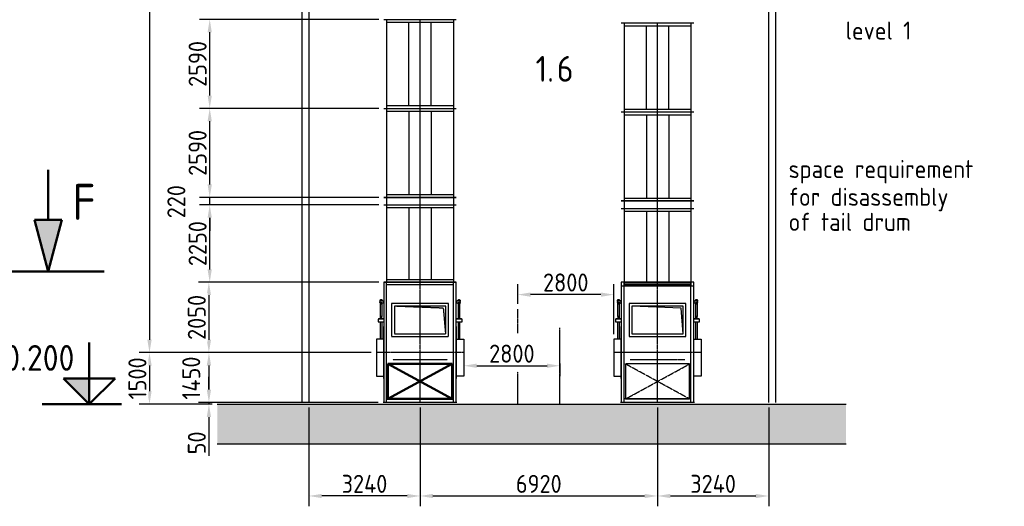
# Model space of a CAD drawing. Header units: millimetres. Extents: x -34725 to 178350, y -13707 to 126150.
# Tile 211 of 256: x 31008 to 59704, y 23138 to 37303. Entities that reach past the tile are written whole.
import ezdxf
from ezdxf.enums import TextEntityAlignment as Align

# ---------------------------------------------------------------- set-up
doc = ezdxf.new("R2010")
doc.units = ezdxf.units.MM
for name, pattern in [('AM_ISO02W050', [7.5, 6, -1.5]), ('AM_ISO02W050x2', [3.75, 3, -0.75]), ('AM_ISO08W050', [18, 12, -1.5, 3, -1.5]), ('AM_ISO08W050x2', [9, 6, -0.75, 1.5, -0.75]), ('GEN7', [13.75, 10, -1.25, 1.25, -1.25])]:
    doc.linetypes.add(name, pattern=pattern)
doc.layers.get('0').update_dxf_attribs({"linetype": 'CONTINUOUS'})
doc.layers.get('Defpoints').update_dxf_attribs({"linetype": 'CONTINUOUS'})
doc.layers.add('7', color=4, linetype='GEN7')
for name, color, linetype, lineweight in [('AM_0', 7, 'CONTINUOUS', 50), ('AM_2', 5, 'CONTINUOUS', 50), ('AM_3', 6, 'AM_ISO02W050', 25), ('AM_4', 3, 'CONTINUOUS', 25), ('AM_5', 3, 'CONTINUOUS', 25), ('AM_6', 2, 'CONTINUOUS', 35), ('AM_7', 4, 'AM_ISO08W050', 25)]:
    doc.layers.add(name, color=color, linetype=linetype, lineweight=lineweight)
doc.styles.get("Standard").update_dxf_attribs({"font": 'isocp.shx'})
doc.dimstyles.new('AM_ISO', dxfattribs={"dimtxt": 3.5, "dimasz": 2.5, "dimexe": 2, "dimexo": 1, "dimgap": 0.6, "dimtad": 1, "dimdsep": 46, "dimtxsty": 'Standard', "dimcen": 0, "dimclrd": 256, "dimclre": 256, "dimclrt": 2, "dimadec": 0, "dimazin": 2, "dimtp": 0.1, "dimtm": 0.1, "dimtfac": 0.71, "dimtmove": 0, "dimatfit": 3, "dimfxl": 1, "dimtfill": 1, "dimtfillclr": 256, "dimlwd": -1, "dimlwe": -1, "dimarcsym": 0})

# ---------------------------------------------------------------- blocks, each defined once
blk = doc.blocks.new('FUNV001')
at = {"color": 0}
blk.add_point((0, 0), dxfattribs=at)
blk = doc.blocks.new('Fuss_2')
for p, q in [((-1055, 0), (-1055, 3500)), ((-1055, 3500), (1055, 3500)), ((-1055, 3500), (1055, 3500)), ((-975, 0), (-975, 3500)), ((975, 0), (975, 3500)), ((1055, 3500), (1055, 0)), ((-975, 3420), (975, 3420)), ((-1170, 2947), (-1055, 2947)), ((-1170, 2897), (-1170, 2947)), ((-1055, 2897), (-1170, 2897)), ((-1103, 2975), (-1167, 2975)), ((-1167, 2975), (-1167, 2947)), ((-1167, 2947), (-1103, 2947)), ((-1167, 2897), (-1103, 2897)), ((-1167, 2869), (-1167, 2897)), ((-1117, 3000), (-1153, 3000)), ((-1153, 3000), (-1153, 2975)), ((-1151, 2947), (-1151, 2975)), ((-1151, 2897), (-1151, 2869)), ((-1119, 2947), (-1119, 2975)), ((-1119, 2897), (-1119, 2869)), ((-1117, 2975), (-1117, 3000)), ((-1103, 2947), (-1103, 2975)), ((-1103, 2897), (-1103, 2869)), ((-1055, 2947), (-1055, 2897)), ((-830, 2880), (830, 2880)), ((-830, 1920), (-830, 2880)), ((830, 2880), (830, 1920)), ((1055, 2947), (1170, 2947)), ((1055, 2897), (1055, 2947)), ((1170, 2897), (1055, 2897)), ((1167, 2975), (1103, 2975)), ((1103, 2975), (1103, 2947)), ((1103, 2947), (1167, 2947)), ((1103, 2897), (1167, 2897)), ((1103, 2869), (1103, 2897)), ((1153, 3000), (1117, 3000)), ((1117, 3000), (1117, 2975)), ((1119, 2947), (1119, 2975)), ((1119, 2897), (1119, 2869)), ((1151, 2947), (1151, 2975)), ((1151, 2897), (1151, 2869)), ((1153, 2975), (1153, 3000)), ((1167, 2947), (1167, 2975)), ((1167, 2897), (1167, 2869)), ((1170, 2947), (1170, 2897)), ((-1103, 2869), (-1167, 2869)), ((-1153, 2869), (-1153, 2505)), ((-1117, 2505), (-1117, 2869)), ((-750, 2800), (750, 2800)), ((-750, 2000), (-750, 2800)), ((750, 2800), (750, 2000)), ((1167, 2869), (1103, 2869)), ((1117, 2869), (1117, 2505)), ((1153, 2505), (1153, 2869)), ((-1225, 2420), (-1055, 2420)), ((-1225, 2350), (-1225, 2420)), ((-1055, 2350), (-1225, 2350)), ((-1210, 2430), (-1060, 2430)), ((-1210, 2420), (-1210, 2430)), ((-1160, 2505), (-1109, 2505)), ((-1160, 2430), (-1160, 2505)), ((-1153, 2350), (-1153, 1840)), ((-1117, 1840), (-1117, 2350)), ((-1109, 2505), (-1109, 2430)), ((-1060, 2430), (-1060, 2420)), ((1055, 2420), (1225, 2420)), ((1225, 2350), (1055, 2350)), ((1060, 2430), (1210, 2430)), ((1060, 2420), (1060, 2430)), ((1110, 2505), (1161, 2505)), ((1110, 2430), (1110, 2505)), ((1117, 2350), (1117, 1840)), ((1153, 1840), (1153, 2350)), ((1161, 2505), (1161, 2430)), ((1210, 2430), (1210, 2420)), ((1225, 2420), (1225, 2350)), ((-1061, 2210), (-1055, 2210)), ((-1061, 700), (-1061, 2210)), ((1061, 2210), (1055, 2210)), ((1061, 700), (1061, 2210)), ((-1061, 1840), (-1275, 1840)), ((-1275, 1840), (-1275, 760)), ((830, 1920), (-830, 1920)), ((750, 2000), (-750, 2000)), ((1061, 1840), (1275, 1840)), ((1275, 1840), (1275, 760)), ((-1275, 760), (-1061, 760)), ((-1055, 700), (-1061, 700)), ((1055, 700), (1061, 700)), ((1275, 760), (1061, 760)), ((-1075, 0), (1075, 0)), ((-1075, 0), (1075, 0)), ((-975, 100), (975, 100))]:
    blk.add_line(p, q)
at = {"layer": 'AM_3', "linetype": 'AM_ISO02W050x2'}
for p, q in [((-935, 100), (-935, 1120)), ((-935, 100), (935, 1120)), ((935, 100), (-935, 1120)), ((-935, 1120), (935, 1120)), ((935, 1120), (935, 100)), ((935, 100), (-935, 100))]:
    blk.add_line(p, q, dxfattribs=at)
at = {"layer": 'AM_4'}
for p, q in [((-750, 2000), (-685, 2744)), ((-685, 2744), (750, 2800))]:
    blk.add_line(p, q, dxfattribs=at)
at = {"layer": 'AM_7', "linetype": 'AM_ISO08W050x2'}
for p, q in [((0, 0), (0, 3500)), ((-1275, 1450), (1275, 1450)), ((798, 1250), (-798, 1250))]:
    blk.add_line(p, q, dxfattribs=at)
at = {"layer": '7', "rotation": 180}
blk.add_blockref('FUNV001', (-1170, 2922), dxfattribs=at)
at = {"layer": '7'}
blk.add_blockref('FUNV001', (1170, 2922), dxfattribs=at)
blk = doc.blocks.new('Fuss_3')
for p, q in [((-1055, 3500), (1055, 3500)), ((-1055, 3500), (1055, 3500)), ((-1055, 0), (-1055, 3500)), ((-975, 0), (-975, 3500)), ((975, 0), (975, 3500)), ((1055, 3500), (1055, 0)), ((-975, 3420), (975, 3420)), ((-1170, 2897), (-1170, 2947)), ((-1170, 2947), (-1055, 2947)), ((-1055, 2897), (-1170, 2897)), ((-1167, 2975), (-1167, 2947)), ((-1103, 2975), (-1167, 2975)), ((-1167, 2947), (-1103, 2947)), ((-1167, 2869), (-1167, 2897)), ((-1167, 2897), (-1103, 2897)), ((-1153, 3000), (-1153, 2975)), ((-1117, 3000), (-1153, 3000)), ((-1151, 2947), (-1151, 2975)), ((-1151, 2897), (-1151, 2869)), ((-1119, 2947), (-1119, 2975)), ((-1119, 2897), (-1119, 2869)), ((-1117, 2975), (-1117, 3000)), ((-1103, 2947), (-1103, 2975)), ((-1103, 2897), (-1103, 2869)), ((-1055, 2947), (-1055, 2897)), ((1055, 2897), (1055, 2947)), ((1055, 2947), (1170, 2947)), ((1170, 2897), (1055, 2897)), ((1103, 2975), (1103, 2947)), ((1167, 2975), (1103, 2975)), ((1103, 2947), (1167, 2947)), ((1103, 2869), (1103, 2897)), ((1103, 2897), (1167, 2897)), ((1117, 3000), (1117, 2975)), ((1153, 3000), (1117, 3000)), ((1119, 2947), (1119, 2975)), ((1119, 2897), (1119, 2869)), ((1151, 2947), (1151, 2975)), ((1151, 2897), (1151, 2869)), ((1153, 2975), (1153, 3000)), ((1167, 2947), (1167, 2975)), ((1167, 2897), (1167, 2869)), ((1170, 2947), (1170, 2897)), ((-1103, 2869), (-1167, 2869)), ((-1153, 2869), (-1153, 2505)), ((-1117, 2505), (-1117, 2869)), ((1167, 2869), (1103, 2869)), ((1117, 2869), (1117, 2505)), ((1153, 2505), (1153, 2869)), ((-1225, 2350), (-1225, 2420)), ((-1225, 2420), (-1055, 2420)), ((-1055, 2350), (-1225, 2350)), ((-1210, 2420), (-1210, 2430)), ((-1210, 2430), (-1060, 2430)), ((-1160, 2430), (-1160, 2505)), ((-1160, 2505), (-1109, 2505)), ((-1153, 2350), (-1153, 1840)), ((-1117, 1840), (-1117, 2350)), ((-1109, 2505), (-1109, 2430)), ((-1060, 2430), (-1060, 2420)), ((1055, 2420), (1225, 2420)), ((1225, 2350), (1055, 2350)), ((1060, 2420), (1060, 2430)), ((1060, 2430), (1210, 2430)), ((1110, 2430), (1110, 2505)), ((1110, 2505), (1161, 2505)), ((1117, 2350), (1117, 1840)), ((1153, 1840), (1153, 2350)), ((1161, 2505), (1161, 2430)), ((1210, 2430), (1210, 2420)), ((1225, 2420), (1225, 2350)), ((-1061, 700), (-1061, 2210)), ((-1061, 2210), (-1055, 2210)), ((1061, 2210), (1055, 2210)), ((1061, 700), (1061, 2210)), ((-1275, 1840), (-1275, 760)), ((-1061, 1840), (-1275, 1840)), ((1061, 1840), (1275, 1840)), ((1275, 1840), (1275, 760)), ((-1275, 760), (-1061, 760)), ((-1055, 700), (-1061, 700)), ((1055, 700), (1061, 700)), ((1275, 760), (1061, 760)), ((-1075, 0), (1075, 0)), ((-1075, 0), (1075, 0))]:
    blk.add_line(p, q)
at = {"layer": 'AM_0'}
for p, q in [((-935, 1120), (935, 1120)), ((935, 100), (-935, 1120)), ((-935, 100), (935, 1120)), ((-935, 100), (-935, 1120)), ((935, 1120), (935, 100)), ((-975, 100), (975, 100))]:
    blk.add_line(p, q, dxfattribs=at)
at = {"layer": 'AM_3', "linetype": 'AM_ISO02W050x2'}
for p, q in [((-830, 2880), (830, 2880)), ((-830, 1920), (-830, 2880)), ((830, 2880), (830, 1920)), ((-750, 2800), (750, 2800)), ((-750, 2000), (-750, 2800)), ((-750, 2000), (-685, 2744)), ((-685, 2744), (750, 2800)), ((750, 2800), (750, 2000)), ((830, 1920), (-830, 1920)), ((750, 2000), (-750, 2000))]:
    blk.add_line(p, q, dxfattribs=at)
at = {"layer": 'AM_7', "linetype": 'AM_ISO08W050x2'}
for p, q in [((0, 0), (0, 3500)), ((-1275, 1450), (1275, 1450)), ((798, 1250), (-798, 1250))]:
    blk.add_line(p, q, dxfattribs=at)
at = {"layer": '7', "rotation": 180}
blk.add_blockref('FUNV001', (-1170, 2922), dxfattribs=at)
at = {"layer": '7'}
blk.add_blockref('FUNV001', (1170, 2922), dxfattribs=at)
blk = doc.blocks.new('*D63')
at = {"layer": 'AM_5', "transparency": 16777216}
for p, q in [((42677, 26011), (42677, 23138)), ((49597, 26011), (49597, 23138)), ((43052, 23438), (49222, 23438))]:
    blk.add_line(p, q, dxfattribs=at)
for points in [[(43052, 23500), (43052, 23375), (42677, 23438)], [(49222, 23500), (49222, 23375), (49597, 23438)]]:
    blk.add_solid(points, dxfattribs=at)
at = {"layer": 'Defpoints', "color": 0, "transparency": 16777216}
for p in [(42677, 26161), (49597, 26161), (49597, 23438)]:
    blk.add_point(p, dxfattribs=at)
at = {"layer": 'AM_5', "color": 2, "transparency": 16777216, "insert": (46137, 23791), "char_height": 525, "attachment_point": 5, "bg_fill": 3, "box_fill_scale": 1.1, "bg_fill_color": 256, "bg_fill_true_color": 13158600, "bg_fill_transparency": 0}
blk.add_mtext('6920', dxfattribs=at)
blk = doc.blocks.new('*D59')
at = {"layer": 'AM_5', "transparency": 16777216}
for p, q in [((38287, 115411), (34491, 115411)), ((34791, 115036), (34791, 27986)), ((41252, 27611), (34491, 27611))]:
    blk.add_line(p, q, dxfattribs=at)
for points in [[(34728, 115036), (34853, 115036), (34791, 115411)], [(34728, 27986), (34853, 27986), (34791, 27611)]]:
    blk.add_solid(points, dxfattribs=at)
at = {"layer": 'Defpoints', "color": 0, "transparency": 16777216}
for p in [(38437, 115411), (34791, 27611), (41402, 27611)]:
    blk.add_point(p, dxfattribs=at)
at = {"layer": 'AM_5', "color": 3, "transparency": 16777216, "insert": (34326, 71511), "char_height": 750, "attachment_point": 5, "rotation": 90, "bg_fill": 3, "box_fill_scale": 1.1, "bg_fill_color": 256, "bg_fill_true_color": 13158600, "bg_fill_transparency": 0}
blk.add_mtext('C - C = 87800', dxfattribs=at)
blk = doc.blocks.new('*D60')
at = {"layer": 'AM_5', "transparency": 16777216}
for p, q in [((41252, 27611), (34491, 27611)), ((34791, 27236), (34791, 26486)), ((36613, 26111), (34491, 26111))]:
    blk.add_line(p, q, dxfattribs=at)
for points in [[(34728, 27236), (34853, 27236), (34791, 27611)], [(34728, 26486), (34853, 26486), (34791, 26111)]]:
    blk.add_solid(points, dxfattribs=at)
at = {"layer": 'Defpoints', "color": 0, "transparency": 16777216}
for p in [(41402, 27611), (34791, 26111), (36763, 26111)]:
    blk.add_point(p, dxfattribs=at)
at = {"layer": 'AM_5', "color": 2, "transparency": 16777216, "insert": (34438, 26861), "char_height": 525, "attachment_point": 5, "rotation": 90, "bg_fill": 3, "box_fill_scale": 1.1, "bg_fill_color": 256, "bg_fill_true_color": 13158600, "bg_fill_transparency": 0}
blk.add_mtext('1500', dxfattribs=at)
blk = doc.blocks.new('*D77')
at = {"layer": 'AM_5', "transparency": 16777216}
for p, q in [((39437, 26011), (39437, 23138)), ((42677, 26011), (42677, 23138)), ((42302, 23438), (39812, 23438))]:
    blk.add_line(p, q, dxfattribs=at)
for points in [[(39812, 23500), (39812, 23375), (39437, 23438)], [(42302, 23500), (42302, 23375), (42677, 23438)]]:
    blk.add_solid(points, dxfattribs=at)
at = {"layer": 'Defpoints', "color": 0, "transparency": 16777216}
for p in [(39437, 26161), (42677, 26161), (39437, 23438)]:
    blk.add_point(p, dxfattribs=at)
at = {"layer": 'AM_5', "color": 2, "transparency": 16777216, "insert": (41057, 23791), "char_height": 525, "attachment_point": 5, "bg_fill": 3, "box_fill_scale": 1.1, "bg_fill_color": 256, "bg_fill_true_color": 13158600, "bg_fill_transparency": 0}
blk.add_mtext('3240', dxfattribs=at)
blk = doc.blocks.new('*D78')
at = {"layer": 'AM_5', "transparency": 16777216}
for p, q in [((49597, 26011), (49597, 23138)), ((52837, 26011), (52837, 23138)), ((49972, 23438), (52462, 23438))]:
    blk.add_line(p, q, dxfattribs=at)
for points in [[(49972, 23500), (49972, 23375), (49597, 23438)], [(52462, 23500), (52462, 23375), (52837, 23438)]]:
    blk.add_solid(points, dxfattribs=at)
at = {"layer": 'Defpoints', "color": 0, "transparency": 16777216}
for p in [(49597, 26161), (52837, 26161), (52837, 23438)]:
    blk.add_point(p, dxfattribs=at)
at = {"layer": 'AM_5', "color": 2, "transparency": 16777216, "insert": (51217, 23791), "char_height": 525, "attachment_point": 5, "bg_fill": 3, "box_fill_scale": 1.1, "bg_fill_color": 256, "bg_fill_true_color": 13158600, "bg_fill_transparency": 0}
blk.add_mtext('3240', dxfattribs=at)
blk = doc.blocks.new('*D79')
at = {"layer": 'AM_5', "transparency": 16777216}
for p, q in [((45522, 29028), (45522, 29600)), ((48322, 28151), (48322, 29600)), ((47947, 29300), (45897, 29300))]:
    blk.add_line(p, q, dxfattribs=at)
for points in [[(45897, 29362), (45897, 29237), (45522, 29300)], [(47947, 29362), (47947, 29237), (48322, 29300)]]:
    blk.add_solid(points, dxfattribs=at)
at = {"layer": 'Defpoints', "color": 0, "transparency": 16777216}
for p in [(45522, 29300), (45522, 28878), (48322, 28001)]:
    blk.add_point(p, dxfattribs=at)
at = {"layer": 'AM_5', "color": 2, "transparency": 16777216, "insert": (46922, 29653), "char_height": 525, "attachment_point": 5, "bg_fill": 3, "box_fill_scale": 1.1, "bg_fill_color": 256, "bg_fill_true_color": 13158600, "bg_fill_transparency": 0}
blk.add_mtext('2800', dxfattribs=at)
blk = doc.blocks.new('*D86')
at = {"layer": 'AM_5', "transparency": 16777216}
for p, q in [((43952, 27851), (43952, 26929)), ((46752, 27297), (46752, 26929)), ((44327, 27229), (46377, 27229))]:
    blk.add_line(p, q, dxfattribs=at)
for points in [[(44327, 27292), (44327, 27167), (43952, 27229)], [(46377, 27292), (46377, 27167), (46752, 27229)]]:
    blk.add_solid(points, dxfattribs=at)
at = {"layer": 'Defpoints', "color": 0, "transparency": 16777216}
for p in [(43952, 28001), (46752, 27447), (46752, 27229)]:
    blk.add_point(p, dxfattribs=at)
at = {"layer": 'AM_5', "color": 2, "transparency": 16777216, "insert": (45352, 27582), "char_height": 525, "attachment_point": 5, "bg_fill": 3, "box_fill_scale": 1.1, "bg_fill_color": 256, "bg_fill_true_color": 13158600, "bg_fill_transparency": 0}
blk.add_mtext('2800', dxfattribs=at)
blk = doc.blocks.new('*D87')
at = {"layer": 'AM_5', "transparency": 16777216}
for p, q in [((41472, 29661), (36221, 29661)), ((36521, 29286), (36521, 27986)), ((41252, 27611), (36221, 27611))]:
    blk.add_line(p, q, dxfattribs=at)
for points in [[(36459, 29286), (36584, 29286), (36521, 29661)], [(36459, 27986), (36584, 27986), (36521, 27611)]]:
    blk.add_solid(points, dxfattribs=at)
at = {"layer": 'Defpoints', "color": 0, "transparency": 16777216}
for p in [(41622, 29661), (36521, 27611), (41402, 27611)]:
    blk.add_point(p, dxfattribs=at)
at = {"layer": 'AM_5', "color": 2, "transparency": 16777216, "insert": (36169, 28636), "char_height": 525, "attachment_point": 5, "rotation": 90, "bg_fill": 3, "box_fill_scale": 1.1, "bg_fill_color": 256, "bg_fill_true_color": 13158600, "bg_fill_transparency": 0}
blk.add_mtext('2050', dxfattribs=at)
blk = doc.blocks.new('SchlotL_5180_2')
for p, q in [((-1055, 0), (1055, 0)), ((-975, 0), (-975, -5180)), ((975, 0), (975, -5180)), ((-975, -80), (975, -80)), ((-325, -2510), (-325, -80)), ((325, -2510), (325, -80)), ((-975, -2510), (975, -2510)), ((-1055, -2590), (1055, -2590)), ((-975, -2670), (975, -2670)), ((-325, -2670), (-325, -5100)), ((325, -2670), (325, -5100)), ((-975, -5100), (975, -5100)), ((-1055, -5180), (1055, -5180))]:
    blk.add_line(p, q)
at = {"layer": '7'}
blk.add_line((0, -5180), (0, 0), dxfattribs=at)
blk = doc.blocks.new('*D129')
at = {"layer": 'AM_5', "transparency": 16777216}
for p, q in [((41472, 37311), (36246, 37311)), ((36546, 35096), (36546, 36936)), ((41472, 34721), (36246, 34721))]:
    blk.add_line(p, q, dxfattribs=at)
for points in [[(36483, 36936), (36608, 36936), (36546, 37311)], [(36483, 35096), (36608, 35096), (36546, 34721)]]:
    blk.add_solid(points, dxfattribs=at)
at = {"layer": 'Defpoints', "color": 0, "transparency": 16777216}
for p in [(36546, 37311), (41622, 37311), (41622, 34721)]:
    blk.add_point(p, dxfattribs=at)
at = {"layer": 'AM_5', "color": 2, "transparency": 16777216, "insert": (36193, 36016), "char_height": 525, "attachment_point": 5, "rotation": 90, "bg_fill": 3, "box_fill_scale": 1.1, "bg_fill_color": 256, "bg_fill_true_color": 13158600, "bg_fill_transparency": 0}
blk.add_mtext('2590', dxfattribs=at)
blk = doc.blocks.new('*D130')
at = {"layer": 'AM_5', "transparency": 16777216}
for p, q in [((41472, 34721), (36246, 34721)), ((36546, 32506), (36546, 34346)), ((41472, 32131), (36246, 32131))]:
    blk.add_line(p, q, dxfattribs=at)
for points in [[(36483, 34346), (36608, 34346), (36546, 34721)], [(36483, 32506), (36608, 32506), (36546, 32131)]]:
    blk.add_solid(points, dxfattribs=at)
at = {"layer": 'Defpoints', "color": 0, "transparency": 16777216}
for p in [(36546, 34721), (41622, 34721), (41622, 32131)]:
    blk.add_point(p, dxfattribs=at)
at = {"layer": 'AM_5', "color": 2, "transparency": 16777216, "insert": (36193, 33426), "char_height": 525, "attachment_point": 5, "rotation": 90, "bg_fill": 3, "box_fill_scale": 1.1, "bg_fill_color": 256, "bg_fill_true_color": 13158600, "bg_fill_transparency": 0}
blk.add_mtext('2590', dxfattribs=at)
blk = doc.blocks.new('SchlotL_2470')
for p, q in [((1055, 0), (-1055, 0)), ((-975, 0), (-975, -2470)), ((975, 0), (975, -2470)), ((-1055, -220), (1055, -220)), ((-975, -300), (975, -300)), ((-325, -300), (-325, -2390)), ((325, -300), (325, -2390)), ((-1055, -2470), (1055, -2470)), ((-975, -2390), (975, -2390))]:
    blk.add_line(p, q)
at = {"layer": '7'}
blk.add_line((0, -2470), (0, 0), dxfattribs=at)
blk = doc.blocks.new('*D131')
at = {"layer": 'AM_5', "transparency": 16777216}
for p, q in [((41472, 31911), (36246, 31911)), ((36546, 30036), (36546, 31536)), ((41472, 29661), (36246, 29661))]:
    blk.add_line(p, q, dxfattribs=at)
for points in [[(36483, 31536), (36608, 31536), (36546, 31911)], [(36483, 30036), (36608, 30036), (36546, 29661)]]:
    blk.add_solid(points, dxfattribs=at)
at = {"layer": 'Defpoints', "color": 0, "transparency": 16777216}
for p in [(36546, 31911), (41622, 31911), (41622, 29661)]:
    blk.add_point(p, dxfattribs=at)
at = {"layer": 'AM_5', "color": 2, "transparency": 16777216, "insert": (36193, 30786), "char_height": 525, "attachment_point": 5, "rotation": 90, "bg_fill": 3, "box_fill_scale": 1.1, "bg_fill_color": 256, "bg_fill_true_color": 13158600, "bg_fill_transparency": 0}
blk.add_mtext('2250', dxfattribs=at)
blk = doc.blocks.new('*D132')
at = {"layer": 'AM_5', "transparency": 16777216}
for p, q in [((36546, 32506), (36546, 32881)), ((41472, 32131), (36246, 32131)), ((41472, 31911), (36246, 31911)), ((36546, 31911), (36546, 32131)), ((36546, 31536), (36546, 31161))]:
    blk.add_line(p, q, dxfattribs=at)
for points in [[(36483, 32506), (36608, 32506), (36546, 32131)], [(36483, 31536), (36608, 31536), (36546, 31911)]]:
    blk.add_solid(points, dxfattribs=at)
at = {"layer": 'Defpoints', "color": 0, "transparency": 16777216}
for p in [(36546, 32131), (41622, 32131), (41622, 31911)]:
    blk.add_point(p, dxfattribs=at)
at = {"layer": 'AM_5', "color": 2, "transparency": 16777216, "insert": (35573, 32005), "char_height": 525, "attachment_point": 5, "rotation": 90, "bg_fill": 3, "box_fill_scale": 1.1, "bg_fill_color": 256, "bg_fill_true_color": 13158600, "bg_fill_transparency": 0}
blk.add_mtext('220', dxfattribs=at)
blk = doc.blocks.new('*D136')
at = {"layer": 'AM_5', "transparency": 16777216}
for p, q in [((41252, 27611), (36223, 27611)), ((36523, 27236), (36523, 26536)), ((41452, 26161), (36223, 26161))]:
    blk.add_line(p, q, dxfattribs=at)
for points in [[(36460, 27236), (36585, 27236), (36523, 27611)], [(36460, 26536), (36585, 26536), (36523, 26161)]]:
    blk.add_solid(points, dxfattribs=at)
at = {"layer": 'Defpoints', "color": 0, "transparency": 16777216}
for p in [(41402, 27611), (36523, 26161), (41602, 26161)]:
    blk.add_point(p, dxfattribs=at)
at = {"layer": 'AM_5', "color": 2, "transparency": 16777216, "insert": (36006, 26869), "char_height": 525, "attachment_point": 5, "rotation": 90, "bg_fill": 3, "box_fill_scale": 1.1, "bg_fill_color": 256, "bg_fill_true_color": 13158600, "bg_fill_transparency": 0}
blk.add_mtext('1450', dxfattribs=at)
blk = doc.blocks.new('*D137')
at = {"layer": 'AM_5', "transparency": 16777216}
for p, q in [((36523, 26536), (36523, 26911)), ((41452, 26161), (36223, 26161)), ((36523, 26161), (36523, 26111)), ((36613, 26111), (36223, 26111)), ((36523, 25736), (36523, 24604))]:
    blk.add_line(p, q, dxfattribs=at)
for points in [[(36460, 26536), (36585, 26536), (36523, 26161)], [(36460, 25736), (36585, 25736), (36523, 26111)]]:
    blk.add_solid(points, dxfattribs=at)
at = {"layer": 'Defpoints', "color": 0, "transparency": 16777216}
for p in [(41602, 26161), (36523, 26111), (36763, 26111)]:
    blk.add_point(p, dxfattribs=at)
at = {"layer": 'AM_5', "color": 2, "transparency": 16777216, "insert": (36170, 24983), "char_height": 525, "attachment_point": 5, "rotation": 90, "bg_fill": 3, "box_fill_scale": 1.1, "bg_fill_color": 256, "bg_fill_true_color": 13158600, "bg_fill_transparency": 0}
blk.add_mtext('50', dxfattribs=at)
blk = doc.blocks.new('PFEIL')
for p, q in [((229, 125), (229, 300)), ((229, 0), (104, 125)), ((104, 125), (229, 125)), ((228.4, 0.6), (354, 125)), ((229, 125), (229, 0)), ((354, 125), (229, 125)), ((0, 0), (100, 0)), ((100, 0), (385.1, 0))]:
    blk.add_line(p, q)
blk.add_solid([(104, 125), (229, 125), (229, 0)])

msp = doc.modelspace()

# ---------------------------------------------------------------- linework, layer by layer
at = {"layer": 'AM_4'}
for p, q in [((39236.896, 26161.467), (39236.896, 113711.467)), ((39436.896, 113711.467), (39436.896, 26161.467)), ((52836.896, 26161.467), (52836.896, 113711.467)), ((53036.896, 113711.467), (53036.896, 26161.467)), ((36763.1, 24952.048), (55092.874, 24952.048))]:
    msp.add_line(p, q, dxfattribs=at)

# ---------------------------------------------------------------- block references
for name, p in [('SchlotL_5180_2', (42676.896, 37311.467)), ('SchlotL_5180_2', (49596.896, 37208.708)), ('SchlotL_2470', (49596.896, 32028.708))]:
    msp.add_blockref(name, p, dxfattribs=at)
at = {"layer": 'AM_4', "xscale": -1}
for name, p in [('Fuss_3', (42676.896, 26161.467)), ('Fuss_2', (49596.896, 26161.467))]:
    msp.add_blockref(name, p, dxfattribs=at)

# ---------------------------------------------------------------- texts
at = {"layer": 'AM_2'}
msp.add_text('1.', height=750, dxfattribs=at).set_placement((46042.913, 35498.377))
at = {"layer": 'AM_6', "color": 2}
for s, p in [('level 1', (55079.056, 36724.611)), ('space requirement', (53416.94, 32694.151)), ('for disassembly', (53416.94, 31884.683)), ('of tail drum', (53416.94, 31155.801))]:
    msp.add_text(s, height=525, dxfattribs=at).set_placement(p)
at = {"layer": 'AM_6', "color": 7, "lineweight": 50}
msp.add_text('6', height=750, dxfattribs=at).set_placement((46661.376, 35498.377))

# ---------------------------------------------------------------- next in the draw order: dimensions: what is measured, and where the dimension line sits
at = {"layer": 'AM_5'}
dim = msp.add_linear_dim(base=(34790.58, 27611.467), p1=(38436.896, 115411.467), p2=(41401.896, 27611.467), angle=270, text='C - C = <>', dimstyle='AM_ISO', override={"dimscale": 150, "dimtxt": 5, "dimclrt": 7}, dxfattribs=at)
dim.commit()
dim.dimension.update_dxf_attribs({"geometry": '*D59', "text_midpoint": (34325.58, 71511.467)})
for base, p1, p2, override, picture, middle in [((45521.895, 29299.958), (48321.895, 28001.467), (45521.895, 28878.212), {"dimscale": 150, "dimtp": 1, "dimtm": 2, "dimtdec": 0}, '*D79', (46921.895, 29652.509)), ((49596.896, 23437.977), (42676.896, 26161.467), (49596.896, 26161.467), {"dimscale": 150, "dimdec": 0}, '*D63', (46136.896, 23790.655))]:
    dim = msp.add_linear_dim(base=base, p1=p1, p2=p2, dimstyle='AM_ISO', override=override, dxfattribs=at)
    dim.commit()
    dim.dimension.update_dxf_attribs({"geometry": picture, "text_midpoint": middle})

# ---------------------------------------------------------------- next in the draw order: hatches: boundary and pattern name
at = {"layer": 'AM_4'}
h = msp.add_hatch(dxfattribs=at)
h.set_pattern_fill('AR-CONC', color=256, scale=3, style=0)
h.set_pattern_definition([(50, (-7376.4, 670.1), (546.554, -47.8173), [57.15, -628.65]), (355, (-7376.4, 670.1), (-105.7285, 573.17), [45.72, -502.92]), (100.451, (-7330.85, 666.1), (440.8275, 525.35), [48.57, -534.27]), (46.1842, (-7376.4, 822.5), (813.237, -126.127), [85.725, -942.975]), (96.6356, (-7308.6, 812), (712.213, 742.277), [72.855, -801.405]), (351.184, (-7376.4, 822.5), (712.214, 742.275), [68.58, -754.38]), (21, (-7300.2, 784.4), (454.8446, -306.7966), [57.15, -628.65]), (326, (-7300.2, 784.4), (185.406, 552.564), [45.72, -502.92]), (71.4514, (-7262.3, 758.84), (640.2495, 245.7686), [48.57, -534.27]), (37.5, (-7376.4, 670.11), (9.2658, 253.6651), [0, -496.824, 0, -510.54, 0, -504.825]), (7.5, (-7376.4, 670.1), (200.459, 300.5417), [0, -291.084, 0, -485.394, 0, -192.405]), (327.5, (-7546.32, 670.1), (406.7718, -17.18623), [0, -190.5, 0, -594.36, 0, -788.67]), (317.5, (-7622.52, 670.1), (444.3875, 76.2795), [0, -247.65, 0, -394.716, 0, -560.07])])
h.paths.add_polyline_path([(55092.874, 26111.467), (36763.1, 26111.467), (36763.1, 24952.048), (55092.874, 24952.048)])

# ---------------------------------------------------------------- next in the draw order: linework, layer by layer
at = {"layer": 'AM_0'}
for p, q in [((31837.731, 32930.13), (31837.731, 31474.637)), ((31837.731, 29974.637), (31435.807, 31474.637)), ((31435.807, 31474.637), (32239.655, 31474.637)), ((32239.655, 31474.637), (31837.731, 29974.637)), ((30210.219, 29974.637), (33465.243, 29974.637))]:
    msp.add_line(p, q, dxfattribs=at)
msp.add_solid([(31837.731, 29974.637), (31435.807, 31474.637), (32239.655, 31474.637)], dxfattribs=at)
at = {"layer": 'AM_4'}
msp.add_line((36763.1, 26111.467), (55092.874, 26111.467), dxfattribs=at)
at = {"layer": 'AM_7', "linetype": 'AM_ISO08W050x2'}
for p, q in [((45521.895, 28177.677), (45521.895, 28878.212)), ((46751.896, 26111.467), (46751.896, 28331.494)), ((45521.895, 26111.467), (45521.895, 27049.685))]:
    msp.add_line(p, q, dxfattribs=at)

# ---------------------------------------------------------------- next in the draw order: texts
at = {"layer": 'AM_0'}
msp.add_text('F', height=1050, dxfattribs=at).set_placement((32545.549, 31472.527))
msp.add_text('+0.200', height=750, dxfattribs=at).set_placement((30100.248, 26857.898), align=Align.BOTTOM_LEFT)

# ---------------------------------------------------------------- next in the draw order: dimensions: what is measured, and where the dimension line sits
at = {"layer": 'AM_5'}
dim = msp.add_linear_dim(base=(36545.576, 37311.467), p1=(41621.896, 34721.467), p2=(41621.896, 37311.467), angle=270, dimstyle='AM_ISO', override={"dimscale": 150}, dxfattribs=at)
dim.commit()
dim.dimension.update_dxf_attribs({"geometry": '*D129', "text_midpoint": (36193.025, 36016.467)})

# ---------------------------------------------------------------- next in the draw order: dimensions: what is measured, and where the dimension line sits
for base, p1, p2, angle, override, picture, middle in [((36545.576, 34721.467), (41621.896, 32131.467), (41621.896, 34721.467), 270, {"dimscale": 150}, '*D130', (36193.025, 33426.467)), ((46751.896, 27229.138), (43951.896, 28001.467), (46751.896, 27447.046), 180, {"dimscale": 150, "dimtp": 1, "dimtm": 2, "dimtdec": 0}, '*D86', (45351.896, 27581.69)), ((34790.58, 26111.467), (41401.896, 27611.467), (36763.1, 26111.467), 270, {"dimscale": 150}, '*D60', (34438.08, 26861.467))]:
    dim = msp.add_linear_dim(base=base, p1=p1, p2=p2, angle=angle, dimstyle='AM_ISO', override=override, dxfattribs=at)
    dim.commit()
    dim.dimension.update_dxf_attribs({"geometry": picture, "text_midpoint": middle})
dim = msp.add_linear_dim(base=(52836.896, 23437.977), p1=(49596.896, 26161.467), p2=(52836.896, 26161.467), dimstyle='AM_ISO', override={"dimscale": 150}, dxfattribs=at)
dim.commit()
dim.dimension.update_dxf_attribs({"geometry": '*D78', "text_midpoint": (51216.896, 23790.529)})

# ---------------------------------------------------------------- next in the draw order: block references
at = {"layer": 'AM_0', "xscale": 6, "yscale": 6, "zscale": 6}
msp.add_blockref('PFEIL', (31662.594, 26107.898), dxfattribs=at)

# ---------------------------------------------------------------- next in the draw order: dimensions: what is measured, and where the dimension line sits
at = {"layer": 'AM_5'}
dim = msp.add_linear_dim(base=(36521.483, 27611.467), p1=(41621.896, 29661.467), p2=(41401.896, 27611.467), angle=270, dimstyle='AM_ISO', override={"dimscale": 150, "dimdec": 0}, dxfattribs=at)
dim.commit()
dim.dimension.update_dxf_attribs({"geometry": '*D87', "text_midpoint": (36168.932, 28636.467)})
dim = msp.add_linear_dim(base=(39436.896, 23437.977), p1=(42676.896, 26161.467), p2=(39436.896, 26161.467), dimstyle='AM_ISO', override={"dimscale": 150}, dxfattribs=at)
dim.commit()
dim.dimension.update_dxf_attribs({"geometry": '*D77', "text_midpoint": (41056.896, 23790.529)})

# ---------------------------------------------------------------- next in the draw order: block references
at = {"layer": 'AM_4'}
msp.add_blockref('SchlotL_2470', (42676.896, 32131.467), dxfattribs=at)

# ---------------------------------------------------------------- next in the draw order: dimensions: what is measured, and where the dimension line sits
at = {"layer": 'AM_5'}
dim = msp.add_linear_dim(base=(36522.985, 26161.467), p1=(41401.896, 27611.467), p2=(41601.896, 26161.467), angle=270, dimstyle='AM_ISO', override={"dimscale": 150, "dimtmove": 2}, dxfattribs=at)
dim.commit()
dim.dimension.update_dxf_attribs({"geometry": '*D136', "text_midpoint": (36006.253, 26868.598), "dimtype": 160})

# ---------------------------------------------------------------- next in the draw order: dimensions: what is measured, and where the dimension line sits
for base, p1, p2, override, picture, middle in [((36545.576, 31911.467), (41621.896, 29661.467), (41621.896, 31911.467), {"dimscale": 150, "dimdec": 0}, '*D131', (36193.025, 30786.467)), ((36522.985, 26111.467), (41601.896, 26161.467), (36763.1, 26111.467), {"dimscale": 150}, '*D137', (36170.485, 24982.511))]:
    dim = msp.add_linear_dim(base=base, p1=p1, p2=p2, angle=270, dimstyle='AM_ISO', override=override, dxfattribs=at)
    dim.commit()
    dim.dimension.update_dxf_attribs({"geometry": picture, "text_midpoint": middle})

# ---------------------------------------------------------------- next in the draw order: dimensions: what is measured, and where the dimension line sits
dim = msp.add_linear_dim(base=(36545.576, 32131.467), p1=(41621.896, 31911.467), p2=(41621.896, 32131.467), angle=270, dimstyle='AM_ISO', override={"dimscale": 150, "dimdec": 0, "dimtmove": 2}, dxfattribs=at)
dim.commit()
dim.dimension.update_dxf_attribs({"geometry": '*D132', "text_midpoint": (35572.583, 32004.991), "dimtype": 160})

doc.saveas('drawing.dxf')
